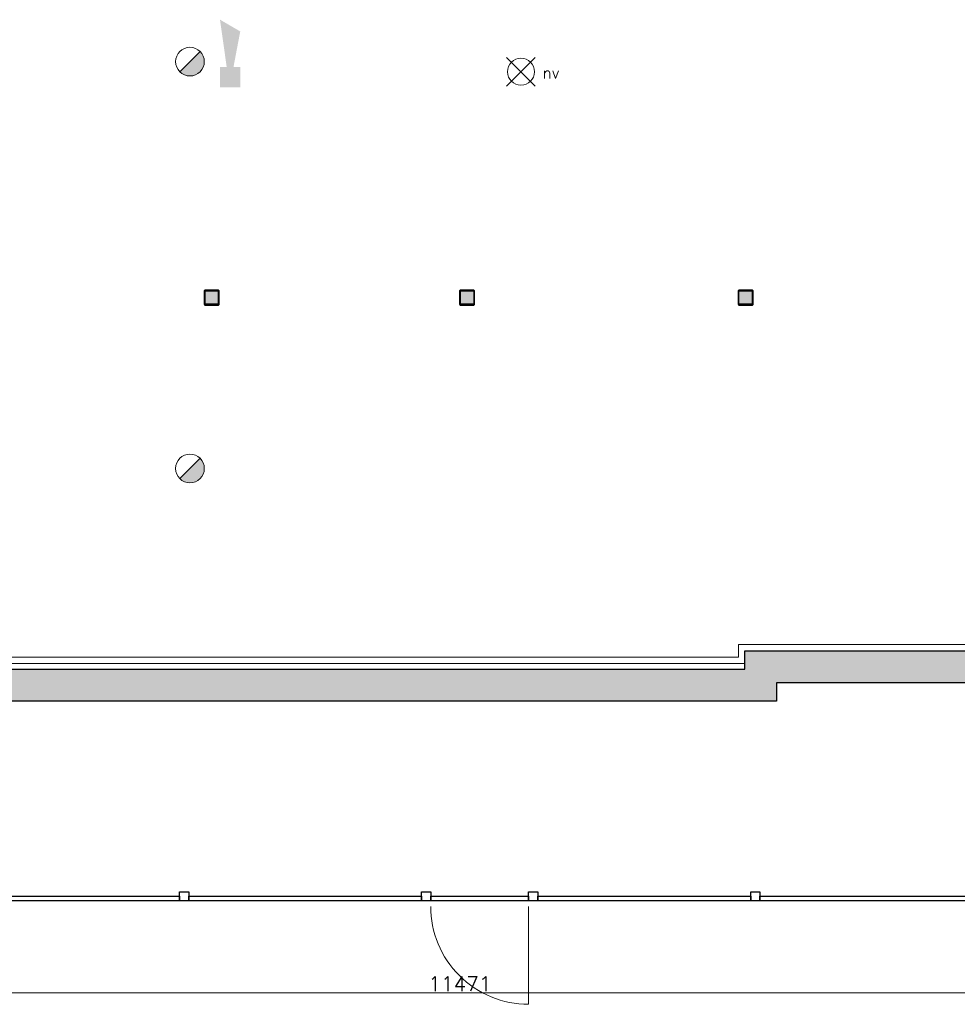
# Model space of a CAD drawing. Header units: millimetres. Extents: x -13022 to 1371524, y -38729 to 632593.
# Tile 36 of 256: x 660015 to 670314, y -37236 to -26422. Entities that reach past the tile are written whole.
import ezdxf

# ---------------------------------------------------------------- set-up
doc = ezdxf.new("R2010")
doc.units = ezdxf.units.MM
doc.header["$LTSCALE"] = 35
doc.set_wipeout_variables(frame=1)
doc.linetypes.add('DASHED', pattern=[200, 100, -100])
doc.layers.add('Al65----_beveiliging-inst', color=92, linetype='Continuous', lineweight=9)
doc.layers.add('brandveiligheid voorzieningen', color=10, linetype='Continuous', lineweight=9)
for name, color, linetype in [('LAYER102', 1, 'Continuous'), ('LAYER111', 7, 'Continuous'), ('LAYER22', 7, 'Continuous'), ('LAYER28', 7, 'Continuous'), ('LAYER31', 7, 'Continuous')]:
    doc.layers.add(name, color=color, linetype=linetype)
doc.styles.add('Algemeen', font='simplex.shx', dxfattribs={"height": 2.5})
doc.styles.get("Standard").update_dxf_attribs({"font": 'simplex.shx'})
doc.dimstyles.new('~R----C~', dxfattribs={"dimtxt": 162, "dimasz": 180, "dimexe": 0.18, "dimexo": 0.0625, "dimgap": 16.2, "dimtad": 1, "dimdec": 0, "dimzin": 0, "dimdsep": 46, "dimtxsty": 'Standard', "dimcen": 0.09, "dimse1": 1, "dimse2": 1, "dimclrd": 7, "dimadec": 0, "dimazin": 0, "dimtfac": 1, "dimtdec": 4, "dimtmove": 0, "dimatfit": 3, "dimfxl": 1, "dimtolj": 1, "dimtzin": 0, "dimlwd": 13, "dimarcsym": 0})
pattern_1 = [(45, (475378.7201, -17008.80355), (-0.2121320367, 0.2121320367), []), (45, (475378.7201, -17008.59142), (-0.2121320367, 0.2121320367), [])]

# ---------------------------------------------------------------- blocks, each defined once
blk = doc.blocks.new('*D175')
at = {"layer": 'Defpoints', "color": 0, "linetype": 'Continuous', "transparency": 16777216}
for p in [(670585, -35351), (659115, -36100), (670585, -37109)]:
    blk.add_point(p, dxfattribs=at)
at = {"layer": 'LAYER102', "color": 7, "linetype": 'Continuous', "lineweight": 13, "transparency": 16777216}
blk.add_line((659295, -37109), (670405, -37109), dxfattribs=at)
at = {"layer": 'LAYER102', "color": 7, "linetype": 'Continuous', "transparency": 16777216}
for points in [[(659295, -37079), (659295, -37139), (659115, -37109)], [(670405, -37079), (670405, -37139), (670585, -37109)]]:
    blk.add_solid(points, dxfattribs=at)
at = {"layer": 'LAYER102', "color": 0, "linetype": 'Continuous', "lineweight": 0, "transparency": 16777216, "insert": (664850, -37012), "char_height": 162, "attachment_point": 5}
blk.add_mtext('\\A1;11471', dxfattribs=at)
blk = doc.blocks.new('Brandmelder')
at = {"layer": 'brandveiligheid voorzieningen'}
blk.add_hatch(color=256, dxfattribs=at).paths.add_polyline_path([(76.62, -89.8, 0.198912), (75.85, -87.94), (72.13, -91.66, 0.668179)])
blk.add_line((72.13, -91.66), (75.85, -87.94), dxfattribs=at)
blk.add_circle((73.99, -89.8), 2.63, dxfattribs=at)
blk = doc.blocks.new('Noodverlichting')
at = {"layer": 'Al65----_beveiliging-inst', "color": 92}
for p, q in [((164, -62.36), (158.75, -57.12)), ((158.75, -62.36), (164, -57.12))]:
    blk.add_line(p, q, dxfattribs=at)
blk.add_circle((161.38, -59.74), 2.47, dxfattribs=at)
at = {"layer": 'Al65----_beveiliging-inst', "color": 7, "style": 'Algemeen'}
blk.add_text('nv', height=2.063, dxfattribs=at).set_placement((165.33, -60.96))
blk = doc.blocks.new('Signaalgever (akoestisch)')
at = {"layer": 'Al65----_beveiliging-inst', "color": 10, "linetype": 'Continuous'}
for points in [[(3.71, 0), (3.71, 3.71), (0, 0), (0, 3.71)], [(10.23, 0), (12.38, 3.71), (3.71, 1.24), (3.71, 2.48)]]:
    blk.add_solid(points, dxfattribs=at)

msp = doc.modelspace()

# ---------------------------------------------------------------- hatches: boundary and pattern name
at = {"layer": 'LAYER111', "linetype": 'Continuous', "lineweight": 5}
for points in [[(662056.001, -29547.163, -0.415590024), (662051.001, -29542.163), (662051.001, -29406.163, -0.413755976), (662056.001, -29401.163), (662192.001, -29401.163, -0.412389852), (662197.001, -29406.163), (662197.001, -29542.163, -0.413755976), (662192.001, -29547.163)], [(664861.033, -29547.163, -0.415590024), (664856.033, -29542.163), (664856.033, -29406.163, -0.413755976), (664861.033, -29401.163), (664997.033, -29401.163, -0.412389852), (665002.033, -29406.163), (665002.033, -29542.163, -0.413755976), (664997.033, -29547.163)], [(667921.22, -29547.163, -0.415590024), (667916.22, -29542.163), (667916.22, -29406.163, -0.413755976), (667921.22, -29401.163), (668057.22, -29401.163, -0.412389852), (668062.22, -29406.163), (668062.22, -29542.163, -0.413755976), (668057.22, -29547.163)], [(659114.72, -33905.147), (658939.72, -33730.147), (659114.72, -33555.147), (667979.22, -33555.147), (668154.22, -33730.147), (668329.22, -33905.147)]]:
    msp.add_hatch(color=254, dxfattribs=at).paths.add_polyline_path(points, flags=0)

# ---------------------------------------------------------------- linework, layer by layer
at = {"layer": 'LAYER28', "color": 7, "linetype": 'Continuous', "lineweight": 25}
for points in [[(662207.001, -29542.163), (662207.001, -29406.163, 0.414213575), (662192.001, -29391.163), (662056.001, -29391.163, 0.414213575), (662041.001, -29406.163), (662041.001, -29542.163, 0.414213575), (662056.001, -29557.163), (662192.001, -29557.163, 0.414213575), (662207.001, -29542.163)], [(662207.001, -29542.163), (662207.001, -29406.163, 0.414213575), (662192.001, -29391.163), (662056.001, -29391.163, 0.414213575), (662041.001, -29406.163), (662041.001, -29542.163, 0.414213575), (662056.001, -29557.163), (662192.001, -29557.163, 0.414213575), (662207.001, -29542.163)], [(665012.033, -29542.163), (665012.033, -29406.163, 0.414213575), (664997.033, -29391.163), (664861.033, -29391.163, 0.414213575), (664846.033, -29406.163), (664846.033, -29542.163, 0.414213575), (664861.033, -29557.163), (664997.033, -29557.163, 0.414213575), (665012.033, -29542.163)], [(665012.033, -29542.163), (665012.033, -29406.163, 0.414213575), (664997.033, -29391.163), (664861.033, -29391.163, 0.414213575), (664846.033, -29406.163), (664846.033, -29542.163, 0.414213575), (664861.033, -29557.163), (664997.033, -29557.163, 0.414213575), (665012.033, -29542.163)], [(668072.22, -29542.163), (668072.22, -29406.163, 0.414213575), (668057.22, -29391.163), (667921.22, -29391.163, 0.414213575), (667906.22, -29406.163), (667906.22, -29542.163, 0.414213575), (667921.22, -29557.163), (668057.22, -29557.163, 0.414213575), (668072.22, -29542.163)], [(668072.22, -29542.163), (668072.22, -29406.163, 0.414213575), (668057.22, -29391.163), (667921.22, -29391.163, 0.414213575), (667906.22, -29406.163), (667906.22, -29542.163, 0.414213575), (667921.22, -29557.163), (668057.22, -29557.163, 0.414213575), (668072.22, -29542.163)]]:
    msp.add_lwpolyline(points, format="xyb", close=True, dxfattribs=at)
for points in [[(659114.72, -33555.147), (667979.22, -33555.147)], [(668329.22, -33705.147), (668329.22, -33905.147)], [(670585.22, -33705.147), (668329.22, -33705.147)], [(668329.22, -33905.147), (659114.72, -33905.147)]]:
    msp.add_lwpolyline(points, dxfattribs=at)
for points in [[(661772.47, -35999.804), (661872.47, -35999.804), (661872.47, -36099.804), (661772.47, -36099.804)], [(664430.22, -35999.804), (664530.22, -35999.804), (664530.22, -36099.804), (664430.22, -36099.804)], [(665605.22, -35999.804), (665705.22, -35999.804), (665705.22, -36099.804), (665605.22, -36099.804)], [(668045.22, -35999.804), (668145.22, -35999.804), (668145.22, -36099.804), (668045.22, -36099.804)], [(659214.72, -36049.804), (661772.47, -36049.804), (661772.47, -36099.804), (659214.72, -36099.804)], [(661872.47, -36099.804), (661872.47, -36049.804), (664430.22, -36049.804), (664430.22, -36099.804)], [(664530.22, -36099.804), (664530.22, -36049.804), (665605.22, -36049.804), (665605.22, -36099.804)], [(665705.22, -36099.804), (665705.22, -36049.804), (668045.22, -36049.804), (668045.22, -36099.804)], [(668145.22, -36099.804), (668145.22, -36049.804), (670485.22, -36049.804), (670485.22, -36099.804)]]:
    msp.add_lwpolyline(points, close=True, dxfattribs=at)
at = {"layer": 'LAYER31', "color": 7, "linetype": 'Continuous', "lineweight": 18}
msp.add_lwpolyline([(665605.22, -36161.095), (665605.22, -37236.386, -0.41421361), (664529.908, -36161.095)], format="xyb", dxfattribs=at)

# ---------------------------------------------------------------- block references
at = {"ltscale": 0.1, "xscale": 60, "yscale": 60, "zscale": 60, "rotation": 90}
msp.add_blockref('Signaalgever (akoestisch)', (662438.01, -27164.35), dxfattribs=at)
at = {"ltscale": 0.1, "xscale": 60, "yscale": 60, "zscale": 60}
msp.add_blockref('Noodverlichting', (655838.41, -23409.199), dxfattribs=at)
at = {"layer": 'Al65----_beveiliging-inst', "xscale": 60, "yscale": 60, "zscale": 60}
for p in [(657445.882, -21494.03), (657445.882, -25963.194)]:
    msp.add_blockref('Brandmelder', p, dxfattribs=at)

# ---------------------------------------------------------------- texts
at = {"layer": 'LAYER102', "color": 7, "linetype": 'Continuous', "lineweight": 0, "char_height": 162, "attachment_point": 7, "line_spacing_factor": 1.333333}
for s, insert in [('\\pi-984.13;{\\fArial|b1|i0|c0|p34;\\H1.2346x;educatieruimte\\fArial|b0|i0|c0|p34;\\H0.81x;\\P\\pi-1021;bijeenkomstfunctie +\\P\\pi-802.95;onderwijsfunctie\\P\\pi-398.21;96,2 m2}', (801656.202, -31469.79)), ('\\pi-556.84;{\\fArial|b1|i0|c0|p34;\\H1.2346x;museum\\fArial|b0|i0|c0|p34;\\H0.81x;\\P\\pi-925.11;bijeenkomstfunctie \\P\\pi-398.21;97,7 m2}', (730820.317, -31624.976))]:
    msp.add_mtext(s, dxfattribs=dict(at, insert=insert))

# ---------------------------------------------------------------- dimensions: what is measured, and where the dimension line sits
at = {"layer": 'LAYER102', "color": 7, "linetype": 'Continuous', "lineweight": 0}
dim = msp.add_linear_dim(base=(670585.220091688, -37108.803546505), p1=(659114.720091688, -36099.803546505), p2=(670585.220091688, -35351.147296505), dimstyle='~R----C~', dxfattribs=at)
dim.commit()
dim.dimension.update_dxf_attribs({"geometry": '*D175', "text_midpoint": (664849.970091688, -37011.603546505)})

# ---------------------------------------------------------------- wipeouts: each hides what was drawn before it
at = {"linetype": 'Continuous', "lineweight": 0}
msp.add_wipeout([(659159.658, -33493.147), (659229.658, -33423.147), (667909.22, -33423.147), (667979.22, -33493.147)], dxfattribs=at).dxf.layer = 'LAYER111'

# ---------------------------------------------------------------- next in the draw order: linework, layer by layer
at = {"layer": 'LAYER22', "color": 7, "linetype": 'Continuous', "lineweight": 18}
for points in [[(667979.22, -33493.147), (659159.658, -33493.147)], [(659229.658, -33423.147), (667909.22, -33423.147)]]:
    msp.add_lwpolyline(points, dxfattribs=at)

# ---------------------------------------------------------------- next in the draw order: wipeouts: each hides what was drawn before it
at = {"linetype": 'Continuous', "lineweight": 0}
for points in [[(662056.001, -29557.163), (662048.501, -29555.153), (662043.017, -29549.663), (662041.001, -29542.163), (662041.001, -29406.163), (662043.017, -29398.663), (662048.501, -29393.173), (662056.001, -29391.163), (662192.001, -29391.163), (662199.501, -29393.173), (662204.986, -29398.663), (662207.001, -29406.163), (662207.001, -29542.163), (662204.986, -29549.663), (662199.501, -29555.153), (662192.001, -29557.163), (662124.001, -29557.163), (662124.001, -29547.163), (662192.001, -29547.163), (662195.533, -29545.698), (662197.001, -29542.163), (662197.001, -29406.163), (662195.533, -29402.628), (662192.001, -29401.163), (662056.001, -29401.163), (662052.47, -29402.628), (662051.001, -29406.163), (662051.001, -29542.163), (662052.47, -29545.698), (662056.001, -29547.163), (662124.001, -29547.163), (662124.001, -29557.163)], [(664861.033, -29557.163), (664853.533, -29555.153), (664848.048, -29549.663), (664846.033, -29542.163), (664846.033, -29406.163), (664848.048, -29398.663), (664853.533, -29393.173), (664861.033, -29391.163), (664997.033, -29391.163), (665004.533, -29393.173), (665010.017, -29398.663), (665012.033, -29406.163), (665012.033, -29542.163), (665010.017, -29549.663), (665004.533, -29555.153), (664997.033, -29557.163), (664929.033, -29557.163), (664929.033, -29547.163), (664997.033, -29547.163), (665000.564, -29545.698), (665002.033, -29542.163), (665002.033, -29406.163), (665000.564, -29402.628), (664997.033, -29401.163), (664861.033, -29401.163), (664857.501, -29402.628), (664856.033, -29406.163), (664856.033, -29542.163), (664857.501, -29545.698), (664861.033, -29547.163), (664929.033, -29547.163), (664929.033, -29557.163)], [(667921.22, -29557.163), (667913.72, -29555.153), (667908.236, -29549.663), (667906.22, -29542.163), (667906.22, -29406.163), (667908.236, -29398.663), (667913.72, -29393.173), (667921.22, -29391.163), (668057.22, -29391.163), (668064.72, -29393.173), (668070.204, -29398.663), (668072.22, -29406.163), (668072.22, -29542.163), (668070.204, -29549.663), (668064.72, -29555.153), (668057.22, -29557.163), (667989.22, -29557.163), (667989.22, -29547.163), (668057.22, -29547.163), (668060.751, -29545.698), (668062.22, -29542.163), (668062.22, -29406.163), (668060.751, -29402.628), (668057.22, -29401.163), (667921.22, -29401.163), (667917.689, -29402.628), (667916.22, -29406.163), (667916.22, -29542.163), (667917.689, -29545.698), (667921.22, -29547.163), (667989.22, -29547.163), (667989.22, -29557.163)]]:
    msp.add_wipeout(points, dxfattribs=at).dxf.layer = 'LAYER111'

# ---------------------------------------------------------------- next in the draw order: hatches: boundary and pattern name
at = {"layer": 'LAYER28', "linetype": 'Continuous', "lineweight": 13}
h = msp.add_hatch(dxfattribs=at)
h.set_pattern_fill('~A--FYV~', style=0, pattern_type=0)
h.set_pattern_definition(pattern_1)
h.paths.add_polyline_path([(662124.001, -29557.163), (662124.001, -29547.163), (662056.001, -29547.163, -0.414213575), (662051.001, -29542.163), (662051.001, -29406.163, -0.414213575), (662056.001, -29401.163), (662192.001, -29401.163, -0.414213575), (662197.001, -29406.163), (662197.001, -29542.163, -0.414213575), (662192.001, -29547.163), (662124.001, -29547.163), (662124.001, -29557.163), (662192.001, -29557.163, 0.414213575), (662207.001, -29542.163), (662207.001, -29406.163, 0.414213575), (662192.001, -29391.163), (662056.001, -29391.163, 0.414213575), (662041.001, -29406.163), (662041.001, -29542.163, 0.414213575), (662056.001, -29557.163)], flags=0)
h = msp.add_hatch(dxfattribs=at)
h.set_pattern_fill('~A--FYV~', style=0, pattern_type=0)
h.set_pattern_definition(pattern_1)
h.paths.add_polyline_path([(664929.033, -29557.163), (664929.033, -29547.163), (664861.033, -29547.163, -0.414213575), (664856.033, -29542.163), (664856.033, -29406.163, -0.414213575), (664861.033, -29401.163), (664997.033, -29401.163, -0.414213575), (665002.033, -29406.163), (665002.033, -29542.163, -0.414213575), (664997.033, -29547.163), (664929.033, -29547.163), (664929.033, -29557.163), (664997.033, -29557.163, 0.414213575), (665012.033, -29542.163), (665012.033, -29406.163, 0.414213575), (664997.033, -29391.163), (664861.033, -29391.163, 0.414213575), (664846.033, -29406.163), (664846.033, -29542.163, 0.414213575), (664861.033, -29557.163)], flags=0)
h = msp.add_hatch(dxfattribs=at)
h.set_pattern_fill('~A--FYV~', style=0, pattern_type=0)
h.set_pattern_definition(pattern_1)
h.paths.add_polyline_path([(667989.22, -29557.163), (667989.22, -29547.163), (667921.22, -29547.163, -0.414213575), (667916.22, -29542.163), (667916.22, -29406.163, -0.414213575), (667921.22, -29401.163), (668057.22, -29401.163, -0.414213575), (668062.22, -29406.163), (668062.22, -29542.163, -0.414213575), (668057.22, -29547.163), (667989.22, -29547.163), (667989.22, -29557.163), (668057.22, -29557.163, 0.414213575), (668072.22, -29542.163), (668072.22, -29406.163, 0.414213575), (668057.22, -29391.163), (667921.22, -29391.163, 0.414213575), (667906.22, -29406.163), (667906.22, -29542.163, 0.414213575), (667921.22, -29557.163)], flags=0)

# ---------------------------------------------------------------- next in the draw order: linework, layer by layer
at = {"layer": 'LAYER28', "color": 7, "linetype": 'Continuous', "lineweight": 25}
for points in [[(662124.001, -29557.163), (662124.001, -29547.163), (662056.001, -29547.163, -0.414213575), (662051.001, -29542.163), (662051.001, -29406.163, -0.414213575), (662056.001, -29401.163), (662192.001, -29401.163, -0.414213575), (662197.001, -29406.163), (662197.001, -29542.163, -0.414213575), (662192.001, -29547.163), (662124.001, -29547.163), (662124.001, -29557.163), (662192.001, -29557.163, 0.414213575), (662207.001, -29542.163), (662207.001, -29406.163, 0.414213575), (662192.001, -29391.163), (662056.001, -29391.163, 0.414213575), (662041.001, -29406.163), (662041.001, -29542.163, 0.414213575), (662056.001, -29557.163)], [(664929.033, -29557.163), (664929.033, -29547.163), (664861.033, -29547.163, -0.414213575), (664856.033, -29542.163), (664856.033, -29406.163, -0.414213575), (664861.033, -29401.163), (664997.033, -29401.163, -0.414213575), (665002.033, -29406.163), (665002.033, -29542.163, -0.414213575), (664997.033, -29547.163), (664929.033, -29547.163), (664929.033, -29557.163), (664997.033, -29557.163, 0.414213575), (665012.033, -29542.163), (665012.033, -29406.163, 0.414213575), (664997.033, -29391.163), (664861.033, -29391.163, 0.414213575), (664846.033, -29406.163), (664846.033, -29542.163, 0.414213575), (664861.033, -29557.163)], [(667989.22, -29557.163), (667989.22, -29547.163), (667921.22, -29547.163, -0.414213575), (667916.22, -29542.163), (667916.22, -29406.163, -0.414213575), (667921.22, -29401.163), (668057.22, -29401.163, -0.414213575), (668062.22, -29406.163), (668062.22, -29542.163, -0.414213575), (668057.22, -29547.163), (667989.22, -29547.163), (667989.22, -29557.163), (668057.22, -29557.163, 0.414213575), (668072.22, -29542.163), (668072.22, -29406.163, 0.414213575), (668057.22, -29391.163), (667921.22, -29391.163, 0.414213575), (667906.22, -29406.163), (667906.22, -29542.163, 0.414213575), (667921.22, -29557.163)]]:
    msp.add_lwpolyline(points, format="xyb", close=True, dxfattribs=at)

# ---------------------------------------------------------------- next in the draw order: wipeouts: each hides what was drawn before it
at = {"linetype": 'Continuous', "lineweight": 0}
msp.add_wipeout([(667979.22, -33493.147), (667909.22, -33423.147), (667909.22, -33285.147), (667979.22, -33355.147)], dxfattribs=at).dxf.layer = 'LAYER111'

# ---------------------------------------------------------------- next in the draw order: linework, layer by layer
at = {"layer": 'LAYER22', "color": 7, "linetype": 'Continuous', "lineweight": 18}
for points in [[(667909.22, -33423.147), (667909.22, -33285.147)], [(667979.22, -33355.147), (667979.22, -33493.147)]]:
    msp.add_lwpolyline(points, dxfattribs=at)
at = {"layer": 'LAYER22', "color": 7, "linetype": 'DASHED', "lineweight": 18}
for points in [[(667979.22, -33493.147), (659159.658, -33493.147)], [(659229.658, -33423.147), (667909.22, -33423.147)]]:
    msp.add_lwpolyline(points, dxfattribs=at)

# ---------------------------------------------------------------- next in the draw order: wipeouts: each hides what was drawn before it
at = {"linetype": 'Continuous', "lineweight": 0}
msp.add_wipeout([(667979.22, -33355.147), (667909.22, -33285.147), (670515.22, -33285.147), (670585.22, -33355.147)], dxfattribs=at).dxf.layer = 'LAYER111'

# ---------------------------------------------------------------- next in the draw order: hatches: boundary and pattern name
at = {"layer": 'LAYER111', "linetype": 'Continuous', "lineweight": 5}
for points in [[(668329.22, -33905.147), (667979.22, -33555.147), (667979.22, -33355.147), (668329.22, -33705.147)], [(668329.22, -33705.147), (668154.22, -33530.147), (667979.22, -33355.147), (670585.22, -33355.147), (670760.22, -33530.147), (670585.22, -33705.147)]]:
    msp.add_hatch(color=254, dxfattribs=at).paths.add_polyline_path(points, flags=0)

# ---------------------------------------------------------------- next in the draw order: linework, layer by layer
at = {"layer": 'LAYER22', "color": 7, "linetype": 'Continuous', "lineweight": 18}
for points in [[(667909.22, -33285.147), (670515.22, -33285.147)], [(670585.22, -33355.147), (667979.22, -33355.147)]]:
    msp.add_lwpolyline(points, dxfattribs=at)
at = {"layer": 'LAYER22', "color": 7, "linetype": 'DASHED', "lineweight": 18}
for points in [[(667909.22, -33423.147), (667909.22, -33285.147)], [(667909.22, -33285.147), (670515.22, -33285.147)], [(667979.22, -33355.147), (667979.22, -33493.147)], [(670585.22, -33355.147), (667979.22, -33355.147)]]:
    msp.add_lwpolyline(points, dxfattribs=at)
at = {"layer": 'LAYER28', "color": 7, "linetype": 'Continuous', "lineweight": 25}
for points in [[(667979.22, -33555.147), (667979.22, -33355.147)], [(667979.22, -33355.147), (670585.22, -33355.147)]]:
    msp.add_lwpolyline(points, dxfattribs=at)

doc.saveas('drawing.dxf')
